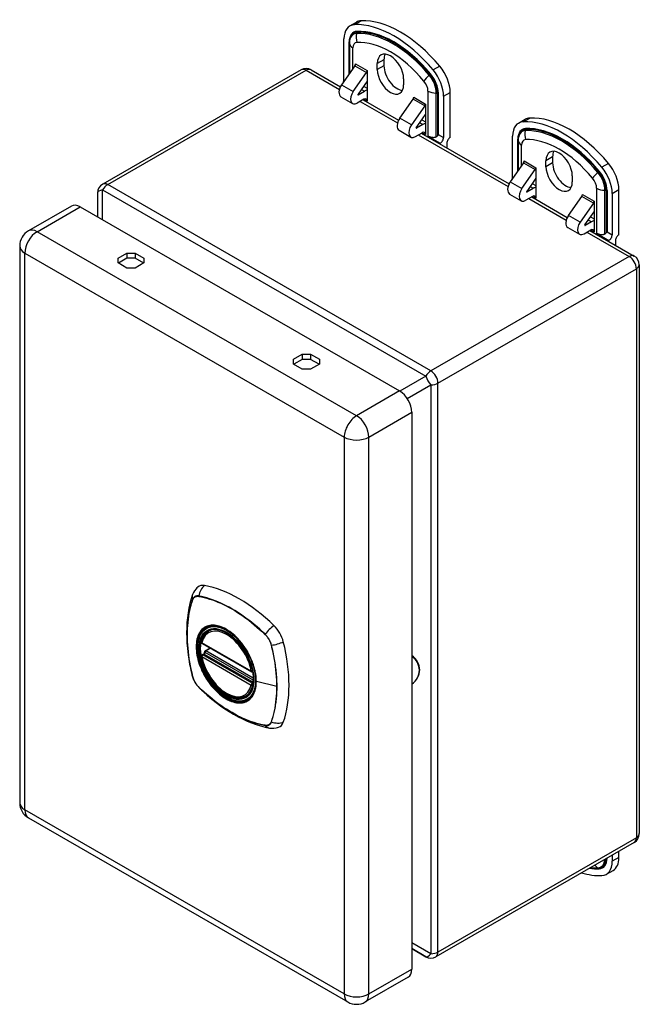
# Model space of a CAD drawing. Header units: inches. Extents: x 29.71 to 34.9, y 9.89 to 18.14.
import ezdxf

# ---------------------------------------------------------------- set-up
doc = ezdxf.new("R2010")
doc.units = ezdxf.units.IN
doc.header["$MEASUREMENT"] = 0
doc.layers.add('Visible Edges(ANSI)', color=7, linetype='Continuous', lineweight=25)
doc.layers.add('Visible Tangent Edges(ANSI)', color=7, linetype='Continuous', lineweight=25)

msp = doc.modelspace()

# ---------------------------------------------------------------- linework, layer by layer
at = {"layer": 'Visible Edges(ANSI)'}
for p, q in [((32.4761, 18.0879), (32.5318, 18.1199)), ((32.427, 17.6339), (32.427, 17.9794)), ((32.4737, 17.9443), (32.4737, 17.9502)), ((32.4737, 17.9443), (32.4737, 17.6898)), ((32.5189, 17.7547), (32.4078, 17.5952)), ((32.5244, 17.7692), (32.5244, 17.7709)), ((32.5244, 17.7709), (32.5245, 17.7708)), ((32.7067, 17.7223), (32.7067, 17.773)), ((32.7624, 17.8051), (32.7624, 17.7544)), ((32.068, 17.7205), (30.4041, 16.7623)), ((32.1518, 17.7205), (32.3979, 17.5787)), ((32.5053, 17.539), (32.6165, 17.6985)), ((32.6221, 17.7146), (32.6222, 17.7146)), ((32.6222, 17.7146), (32.6222, 17.4579)), ((32.3994, 17.5816), (32.3994, 17.5862)), ((32.3994, 17.5862), (32.4013, 17.5851)), ((32.6222, 17.6262), (32.5454, 17.516)), ((32.5922, 17.5832), (32.6222, 17.5659)), ((32.9273, 17.646), (32.9273, 17.5953)), ((32.4016, 17.4941), (32.4992, 17.4379)), ((32.5471, 17.5112), (32.6, 17.5417)), ((33.2622, 17.4985), (33.2622, 17.153)), ((33.3179, 17.1532), (33.3179, 17.5306)), ((32.5945, 17.4739), (32.5386, 17.4418)), ((32.5872, 17.4697), (32.8854, 17.298)), ((32.6222, 17.458), (32.6221, 17.4579)), ((32.6222, 17.4579), (32.6221, 17.4579)), ((32.8952, 17.3145), (33.0064, 17.474)), ((33.1039, 17.4178), (32.9928, 17.2583)), ((33.0119, 17.4902), (33.012, 17.4901)), ((33.0119, 17.4885), (33.0119, 17.4902)), ((33.1096, 17.4339), (33.1096, 17.4339)), ((33.1096, 17.4339), (33.1096, 17.1772)), ((33.0329, 17.2353), (33.1096, 17.3455)), ((33.0874, 17.261), (33.0345, 17.2305)), ((33.0796, 17.3024), (33.1096, 17.2852)), ((33.8903, 17.2735), (33.946, 17.3055)), ((32.8891, 17.2134), (32.9867, 17.1572)), ((33.0261, 17.161), (33.082, 17.1932)), ((33.0747, 17.189), (33.8121, 16.7643)), ((33.1096, 17.1773), (33.1096, 17.1772)), ((33.1096, 17.1772), (33.1096, 17.1772)), ((33.1315, 17.1646), (33.2346, 17.1052)), ((33.8412, 16.8195), (33.8412, 17.1651)), ((33.2346, 17.0969), (33.2346, 17.1052)), ((33.2903, 17.1054), (33.2903, 17.0649)), ((33.8879, 17.1299), (33.8879, 17.1358)), ((33.8879, 17.1299), (33.8879, 16.8754)), ((33.9331, 16.9403), (33.822, 16.7808)), ((33.9386, 16.9548), (33.9386, 16.9565)), ((33.9386, 16.9565), (33.9387, 16.9564)), ((34.1209, 16.9079), (34.1209, 16.9586)), ((34.1766, 16.9907), (34.1766, 16.94)), ((33.9195, 16.7246), (34.0307, 16.8841)), ((34.0363, 16.9002), (34.0364, 16.9002)), ((34.0364, 16.9002), (34.0364, 16.6435)), ((33.8137, 16.7673), (33.8137, 16.7718)), ((33.8137, 16.7718), (33.8156, 16.7707)), ((34.0364, 16.8118), (33.9596, 16.7016)), ((34.0064, 16.7688), (34.0364, 16.7515)), ((34.3416, 16.8316), (34.3416, 16.7809)), ((30.362, 16.6895), (30.362, 16.4867)), ((33.8159, 16.6797), (33.9134, 16.6235)), ((33.9613, 16.6968), (34.0142, 16.7273)), ((34.4261, 16.6758), (34.4262, 16.6757)), ((34.4261, 16.6741), (34.4261, 16.6758)), ((34.6764, 16.6841), (34.6764, 16.3386)), ((34.7321, 16.3388), (34.7321, 16.7162)), ((34.0087, 16.6595), (33.9529, 16.6274)), ((34.0014, 16.6553), (34.2996, 16.4836)), ((34.0364, 16.6436), (34.0363, 16.6435)), ((34.0364, 16.6435), (34.0363, 16.6435)), ((34.3094, 16.5001), (34.4206, 16.6596)), ((34.5181, 16.6034), (34.407, 16.4439)), ((34.5238, 16.6195), (34.5238, 16.6195)), ((34.5238, 16.6195), (34.5238, 16.3628)), ((30.142, 16.5785), (29.7814, 16.3709)), ((30.2149, 16.5714), (32.8934, 15.0289)), ((34.4471, 16.4209), (34.5238, 16.5311)), ((34.5017, 16.4466), (34.4487, 16.4161)), ((34.4939, 16.4881), (34.5238, 16.4708)), ((34.3033, 16.399), (34.4009, 16.3428)), ((34.4403, 16.3467), (34.4962, 16.3788)), ((34.4889, 16.3746), (34.8615, 16.1601)), ((34.5238, 16.3629), (34.5238, 16.3628)), ((34.5238, 16.3628), (34.5238, 16.3628)), ((34.5458, 16.3502), (34.6488, 16.2908)), ((34.6488, 16.2825), (34.6488, 16.2908)), ((34.7045, 16.291), (34.7045, 16.2505)), ((29.7083, 16.2443), (29.7083, 11.5778)), ((30.5335, 16.142), (30.6069, 16.1843)), ((30.6069, 16.1843), (30.6069, 16.141)), ((30.6069, 16.1843), (30.6771, 16.1843)), ((30.6771, 16.1843), (30.7505, 16.142)), ((30.6771, 16.1843), (30.6771, 16.141)), ((30.5335, 16.1016), (30.5335, 16.142)), ((30.6069, 16.0594), (30.5335, 16.1016)), ((30.6069, 16.141), (30.5361, 16.1002)), ((30.6771, 16.141), (30.6069, 16.141)), ((30.7479, 16.1002), (30.6771, 16.141)), ((30.7505, 16.1016), (30.6771, 16.0594)), ((30.7505, 16.142), (30.7505, 16.1016)), ((30.6771, 16.0594), (30.6069, 16.0594)), ((34.9036, 16.0873), (34.9036, 11.3194)), ((32.0043, 15.295), (32.0777, 15.3373)), ((32.0043, 15.2547), (32.0043, 15.295)), ((32.0777, 15.294), (32.0069, 15.2532)), ((32.0777, 15.3373), (32.0777, 15.294)), ((32.0777, 15.3373), (32.1478, 15.3373)), ((32.1478, 15.294), (32.0777, 15.294)), ((32.1478, 15.3373), (32.2212, 15.295)), ((32.1478, 15.3373), (32.1478, 15.294)), ((32.2187, 15.2532), (32.1478, 15.294)), ((32.2212, 15.295), (32.2212, 15.2547)), ((32.0777, 15.2124), (32.0043, 15.2547)), ((32.1478, 15.2124), (32.0777, 15.2124)), ((32.2212, 15.2547), (32.1478, 15.2124)), ((32.9967, 14.8501), (32.9967, 10.1835)), ((31.2955, 13.0182), (31.3061, 13.0242)), ((31.2389, 12.9139), (31.6528, 12.6756)), ((31.2638, 12.8522), (31.3049, 12.8759)), ((31.2389, 12.8183), (31.2527, 12.8263)), ((31.2584, 12.8379), (31.258, 12.8404)), ((31.6079, 12.4757), (31.6185, 12.4818)), ((29.7814, 11.4513), (32.4599, 9.9088)), ((34.8615, 11.2466), (33.1975, 10.2884)), ((34.6764, 11.14), (34.6764, 11.0877)), ((34.7321, 11.1198), (34.7321, 11.172)), ((34.6273, 10.9793), (34.683, 11.0114)), ((33.1137, 10.2884), (32.9967, 10.3558)), ((32.9663, 10.1165), (32.6057, 9.9088))]:
    msp.add_line(p, q, dxfattribs=at)
at = {"layer": 'Visible Edges(ANSI)', "flags": 128}
for points in [[(33.2011, 17.1584), (33.1985, 17.1569), (33.1958, 17.1556), (33.1929, 17.1545), (33.1898, 17.1536), (33.1866, 17.1529), (33.1834, 17.1523), (33.1802, 17.152), (33.1771, 17.1518), (33.1741, 17.1518), (33.171, 17.152), (33.1679, 17.1523), (33.1648, 17.1527), (33.1618, 17.1532), (33.1587, 17.1539), (33.1557, 17.1546), (33.1527, 17.1555), (33.1497, 17.1564), (33.1469, 17.1574), (33.1441, 17.1585), (33.1414, 17.1596), (33.1388, 17.1608), (33.1362, 17.162), (33.1338, 17.1633), (33.1315, 17.1646)], [(33.2184, 17.1782), (33.2182, 17.1778), (33.218, 17.1775), (33.2177, 17.1771), (33.2175, 17.1767), (33.2172, 17.1763), (33.217, 17.1759), (33.2167, 17.1755), (33.2164, 17.1751), (33.2162, 17.1746), (33.2159, 17.1742), (33.2156, 17.1738), (33.2153, 17.1733), (33.215, 17.1729), (33.2147, 17.1724), (33.2144, 17.172), (33.214, 17.1715), (33.2137, 17.1711), (33.2134, 17.1706), (33.2131, 17.1701), (33.2127, 17.1697), (33.2124, 17.1692), (33.2121, 17.1688), (33.2118, 17.1683), (33.2114, 17.1678)], [(34.6153, 16.344), (34.6127, 16.3425), (34.61, 16.3412), (34.6071, 16.3401), (34.604, 16.3392), (34.6008, 16.3385), (34.5976, 16.3379), (34.5944, 16.3376), (34.5913, 16.3374), (34.5883, 16.3374), (34.5852, 16.3376), (34.5821, 16.3379), (34.5791, 16.3383), (34.576, 16.3388), (34.5729, 16.3395), (34.5699, 16.3402), (34.5669, 16.3411), (34.564, 16.342), (34.5611, 16.343), (34.5583, 16.3441), (34.5556, 16.3452), (34.553, 16.3464), (34.5505, 16.3476), (34.548, 16.3489), (34.5458, 16.3502)], [(34.6326, 16.3638), (34.6324, 16.3634), (34.6322, 16.3631), (34.6319, 16.3627), (34.6317, 16.3623), (34.6315, 16.3619), (34.6312, 16.3615), (34.6309, 16.3611), (34.6307, 16.3607), (34.6304, 16.3602), (34.6301, 16.3598), (34.6298, 16.3594), (34.6295, 16.3589), (34.6292, 16.3585), (34.6289, 16.358), (34.6286, 16.3576), (34.6283, 16.3571), (34.6279, 16.3567), (34.6276, 16.3562), (34.6273, 16.3558), (34.627, 16.3553), (34.6266, 16.3548), (34.6263, 16.3544), (34.626, 16.3539), (34.6257, 16.3534)], [(31.2018, 13.3854), (31.1939, 13.3783), (31.1868, 13.3709), (31.1746, 13.3551), (31.1653, 13.3389), (31.1584, 13.3227)], [(31.1584, 13.3227), (31.1464, 13.2859), (31.1361, 13.2481), (31.1274, 13.2092), (31.1204, 13.1695), (31.1149, 13.1289), (31.111, 13.0876), (31.1087, 13.0454), (31.108, 13.0027), (31.1087, 12.9592), (31.111, 12.9153), (31.1147, 12.8708), (31.12, 12.8258), (31.1267, 12.7805), (31.1348, 12.7349), (31.1443, 12.6889), (31.1552, 12.6428)], [(31.2333, 12.9269), (31.2375, 12.9418), (31.2427, 12.9559), (31.249, 12.9691), (31.2564, 12.9812), (31.2647, 12.9923), (31.2741, 13.0022), (31.2844, 13.0108), (31.2955, 13.0182)], [(31.5495, 12.9367), (31.5679, 12.9146), (31.5853, 12.8914), (31.6017, 12.8672), (31.617, 12.8421), (31.631, 12.8163), (31.6437, 12.79), (31.6551, 12.7632), (31.6649, 12.7363)], [(31.6079, 12.4757), (31.5964, 12.4699), (31.5843, 12.4655), (31.5716, 12.4623), (31.5583, 12.4605), (31.5447, 12.4601), (31.5308, 12.4609), (31.5166, 12.463), (31.5022, 12.4664), (31.4876, 12.471), (31.473, 12.4768), (31.4583, 12.4837), (31.4436, 12.4918), (31.429, 12.5009), (31.4145, 12.5111), (31.4001, 12.5223), (31.3861, 12.5344), (31.3723, 12.5475), (31.3588, 12.5613), (31.3457, 12.5759), (31.3331, 12.5913), (31.321, 12.6073), (31.3094, 12.6239), (31.2984, 12.641), (31.2881, 12.6586), (31.2785, 12.6765), (31.2695, 12.6947), (31.2614, 12.7131), (31.254, 12.7317), (31.2475, 12.7503), (31.2418, 12.769), (31.237, 12.7875), (31.2332, 12.8059)], [(31.2527, 12.8263), (31.2552, 12.8283), (31.2574, 12.8314), (31.2584, 12.8349), (31.2584, 12.8379)], [(32.9967, 12.571), (33.0113, 12.583), (33.0243, 12.5961), (33.0357, 12.6104), (33.0451, 12.6256), (33.0527, 12.6415), (33.0581, 12.6581), (33.0614, 12.6751), (33.0625, 12.6922), (33.0614, 12.7094), (33.0581, 12.7263), (33.0527, 12.7429), (33.0451, 12.7589), (33.0357, 12.7741), (33.0243, 12.7883), (33.0113, 12.8015), (32.9967, 12.8134)], [(31.1552, 12.6428), (31.1595, 12.6282), (31.1647, 12.6142), (31.1708, 12.6007), (31.1777, 12.5877), (31.1855, 12.5752), (31.1941, 12.5632), (31.2037, 12.5517), (31.2142, 12.5407)], [(31.2142, 12.5407), (31.2487, 12.5082), (31.2836, 12.4771), (31.3191, 12.4473), (31.355, 12.4189), (31.3913, 12.3919), (31.4279, 12.3665), (31.4648, 12.3426), (31.502, 12.3203), (31.5394, 12.2996), (31.577, 12.2807), (31.6147, 12.2634), (31.6526, 12.2479), (31.6905, 12.2343), (31.7284, 12.2225), (31.7664, 12.2126), (31.8042, 12.2047)], [(31.8042, 12.2047), (31.8215, 12.2026), (31.8401, 12.2026), (31.8596, 12.2052), (31.8695, 12.2076), (31.8794, 12.2109)]]:
    msp.add_lwpolyline(points, dxfattribs=at)
at = {"layer": 'Visible Edges(ANSI)'}
for centre, radius, start, end in [((32.1099, 17.6477), 0.084, 60.06401, 119.93599), ((30.446, 16.6895), 0.084, 119.93599, 180), ((29.8543, 16.2443), 0.146, 119.93599, 180), ((34.8196, 16.0873), 0.084, 0, 60.06401), ((31.2448, 12.9242), 0.0118, 166.57891, 240.06401), ((31.2448, 12.8081), 0.0118, 119.93599, 190.60196), ((31.2697, 12.842), 0.0118, 119.93599, 187.8207), ((31.6587, 12.6858), 0.0118, 240.06401, 282.66765), ((29.8543, 11.5778), 0.146, 180, 240.06401), ((34.8196, 11.3194), 0.084, 299.93599, 0), ((33.1556, 10.3612), 0.084, 240.06401, 299.93599), ((32.5328, 10.0353), 0.146, 240.06401, 299.93599)]:
    msp.add_arc(centre, radius, start, end, dxfattribs=at)
for centre, major_axis, start_param, end_param in [((32.5939, 17.8833), (-0.1178, 0.2045), 5.993548, 7.070517), ((32.8446, 17.2005), (-0.491, 0.8527), 5.005894, 5.993548), ((32.6496, 17.9154), (-0.1178, 0.2045), 5.993548, 6.283185), ((32.9003, 17.2326), (-0.491, 0.8527), 5.005894, 5.993548), ((32.817, 17.7095), (-0.0778, 0.1352), 3.928925, 7.070517), ((32.8727, 17.7415), (-0.0778, 0.1352), 0.36422, 0.787332), ((32.5106, 17.7628), (-0.0098, -0.0171), 1.422507, 2.354261), ((32.8727, 17.6908), (0.0778, -0.1352), 3.928925, 5.918966), ((33.151, 17.6267), (-0.1178, 0.2045), 3.928925, 5.005894), ((32.6082, 17.7066), (0.0098, 0.0171), 4.5641, 5.495853), ((32.817, 17.6588), (0.0778, -0.1352), 3.928925, 7.070517), ((33.0953, 17.5946), (0.1178, -0.2045), 0.787332, 1.864301), ((32.4411, 17.5625), (-0.0394, -0.0685), 4.5641, 6.283185), ((32.3994, 17.618), (0.0195, 0.0338), 3.925057, 4.078289), ((32.3994, 17.618), (0.0195, 0.0338), 5.069041, 5.495853), ((32.5386, 17.5063), (-0.0394, -0.0685), 4.5641, 7.06665), ((32.5471, 17.5144), (-0.00196, -0.00341), 4.5641, 7.06665), ((32.6, 17.4517), (-0.0549, -0.0953), 3.635957, 3.925057), ((32.5945, 17.442), (0.0195, 0.0338), 5.495853, 7.06665), ((32.9981, 17.4821), (0.0098, 0.0171), 4.5641, 5.495853), ((33.0956, 17.4259), (-0.0098, -0.0171), 1.422507, 2.354261), ((32.9285, 17.2818), (-0.0394, -0.0685), 4.5641, 6.283185), ((33.0261, 17.2256), (-0.0394, -0.0685), 4.5641, 7.06665), ((33.0874, 17.171), (-0.0549, -0.0953), 3.635957, 3.925057), ((34.0081, 17.069), (-0.1178, 0.2045), 5.993548, 7.070517), ((34.2588, 16.3861), (-0.491, 0.8527), 5.005894, 5.993548), ((34.0638, 17.101), (-0.1178, 0.2045), 5.993548, 6.283185), ((34.3145, 16.4182), (-0.491, 0.8527), 5.005894, 5.993548), ((33.0345, 17.2337), (-0.00196, -0.00341), 4.5641, 7.06665), ((33.082, 17.1613), (0.0195, 0.0338), 5.495853, 7.06665), ((33.1604, 17.1799), (0.0552, 0), 5.544243, 5.896282), ((33.2346, 17.1371), (-0.0195, -0.0338), 0.783464, 2.354261), ((33.3179, 17.1213), (0.0195, 0.0338), 0.783464, 2.354261), ((34.2312, 16.8951), (-0.0778, 0.1352), 3.928925, 7.070517), ((34.2869, 16.9271), (-0.0778, 0.1352), 0.36422, 0.787332), ((33.9248, 16.9484), (-0.0098, -0.0171), 1.422507, 2.354261), ((34.2869, 16.8764), (0.0778, -0.1352), 3.928925, 5.918966), ((34.5652, 16.8123), (-0.1178, 0.2045), 3.928925, 5.005894), ((34.0224, 16.8922), (0.0098, 0.0171), 4.5641, 5.495853), ((34.2312, 16.8444), (0.0778, -0.1352), 3.928925, 7.070517), ((34.5095, 16.7802), (0.1178, -0.2045), 0.787332, 1.864301), ((33.8553, 16.7481), (-0.0394, -0.0685), 4.5641, 6.283185), ((33.8137, 16.8037), (0.0195, 0.0338), 3.925057, 4.078289), ((33.8137, 16.8037), (0.0195, 0.0338), 5.069041, 5.495853), ((33.9529, 16.692), (-0.0394, -0.0685), 4.5641, 7.06665), ((33.9613, 16.7), (-0.00196, -0.00341), 4.5641, 7.06665), ((34.0142, 16.6373), (-0.0549, -0.0953), 3.635957, 3.925057), ((34.4123, 16.6677), (0.0098, 0.0171), 4.5641, 5.495853), ((30.2149, 16.452), (-0.0729, 0.1265), 5.499721, 6.283185), ((34.0087, 16.6277), (0.0195, 0.0338), 5.495853, 7.06665), ((34.5098, 16.6115), (-0.0098, -0.0171), 1.422507, 2.354261), ((34.3427, 16.4674), (-0.0394, -0.0685), 4.5641, 6.283185), ((34.4403, 16.4112), (-0.0394, -0.0685), 4.5641, 7.06665), ((34.4487, 16.4193), (-0.00196, -0.00341), 4.5641, 7.06665), ((34.5017, 16.3566), (-0.0549, -0.0953), 3.635957, 3.925057), ((34.4962, 16.3469), (0.0195, 0.0338), 5.495853, 7.06665), ((34.5746, 16.3655), (0.0552, 0), 5.544243, 5.896282), ((34.6488, 16.3227), (-0.0195, -0.0338), 0.783464, 2.354261), ((34.7321, 16.3069), (0.0195, 0.0338), 0.783464, 2.354261), ((32.8934, 14.9095), (0.0729, -0.1265), 0.787332, 2.358128), ((31.2985, 13.2376), (-0.0884, 0.1535), 5.827357, 6.382176), ((31.5494, 12.2399), (-0.6385, 1.1088), 5.172085, 5.827357), ((31.4446, 12.7429), (0.1572, -0.2729), 2.362013, 7.062765), ((31.8002, 12.9487), (0.0884, -0.1535), 1.114968, 2.030492), ((31.0622, 13.0837), (-0.6385, 1.1088), 3.601288, 4.256561), ((31.8002, 12.3687), (0.0884, -0.1535), 6.184194, 6.742881), ((34.5095, 11.1838), (0.1178, -0.2045), 5.993548, 7.070517), ((34.5652, 11.2159), (0.1178, -0.2045), 0, 0.787332), ((34.2588, 11.8667), (0.491, -0.8527), 5.731705, 5.993548), ((32.8934, 10.243), (0.0729, -0.1265), 0, 0.787332)]:
    msp.add_ellipse(centre, major_axis=major_axis, ratio=0.578093, start_param=start_param, end_param=end_param, dxfattribs=at)
msp.add_ellipse((31.4412, 12.7409), major_axis=(-0.1596, 0.2772), ratio=0.578093, dxfattribs=at)
at = {"layer": 'Visible Tangent Edges(ANSI)'}
for p, q in [((32.5148, 18.0988), (32.5705, 18.1309)), ((32.5331, 18.0251), (32.5359, 18.0347)), ((32.4708, 17.6857), (32.4708, 17.9542)), ((32.5025, 17.7312), (32.5025, 17.9042)), ((32.5189, 17.7547), (32.6165, 17.6985)), ((32.5245, 17.7708), (32.6221, 17.7146)), ((32.7624, 17.8051), (32.7067, 17.773)), ((32.7624, 17.7544), (32.7067, 17.7223)), ((33.2301, 17.751), (33.1744, 17.7189)), ((30.446, 16.7581), (32.1099, 17.7163)), ((32.1099, 17.7163), (32.3889, 17.5557)), ((33.1417, 17.6747), (33.1493, 17.6815)), ((32.4078, 17.5952), (32.5053, 17.539)), ((32.427, 17.6339), (32.4325, 17.6308)), ((32.5443, 17.5128), (32.5471, 17.5112)), ((32.5738, 17.5568), (32.6, 17.5417)), ((33.1315, 17.542), (33.1315, 17.1646)), ((33.2011, 17.1584), (33.2011, 17.5254)), ((33.2011, 17.5254), (33.2114, 17.5254)), ((33.2114, 17.5254), (33.2114, 17.1678)), ((33.2184, 17.5237), (33.2184, 17.1782)), ((33.2622, 17.4985), (33.3179, 17.5306)), ((32.5627, 17.4556), (32.8764, 17.275)), ((32.5944, 17.4739), (32.6221, 17.4579)), ((33.1039, 17.4178), (33.0064, 17.474)), ((33.012, 17.4901), (33.1096, 17.4339)), ((32.9928, 17.2583), (32.8952, 17.3145)), ((33.0874, 17.261), (33.0612, 17.276)), ((33.929, 17.2844), (33.9847, 17.3165)), ((33.0345, 17.2305), (33.0317, 17.2321)), ((33.0502, 17.1749), (33.8031, 16.7413)), ((33.0819, 17.1932), (33.1096, 17.1772)), ((33.2184, 17.1782), (33.2622, 17.153)), ((33.9474, 17.2107), (33.9501, 17.2203)), ((33.885, 16.8713), (33.885, 17.1398)), ((33.9167, 16.9168), (33.9167, 17.0898)), ((33.9331, 16.9403), (34.0307, 16.8841)), ((33.9387, 16.9564), (34.0363, 16.9002)), ((34.1766, 16.9907), (34.1209, 16.9586)), ((34.1766, 16.94), (34.1209, 16.9079)), ((34.6443, 16.9366), (34.5886, 16.9046)), ((34.5559, 16.8603), (34.5635, 16.8671)), ((33.1556, 15.1978), (30.446, 16.7581)), ((33.822, 16.7808), (33.9195, 16.7246)), ((33.8412, 16.8195), (33.8467, 16.8164)), ((30.404, 16.4625), (30.404, 16.7138)), ((30.404, 16.7138), (33.1136, 15.1535)), ((33.9585, 16.6984), (33.9613, 16.6968)), ((33.988, 16.7424), (34.0142, 16.7273)), ((34.4262, 16.6757), (34.5238, 16.6195)), ((34.5458, 16.7276), (34.5458, 16.3502)), ((34.6153, 16.344), (34.6153, 16.711)), ((34.6153, 16.711), (34.6257, 16.711)), ((34.6257, 16.711), (34.6257, 16.3534)), ((34.6326, 16.7093), (34.6326, 16.3638)), ((34.6764, 16.6841), (34.7321, 16.7162)), ((33.9769, 16.6412), (34.2906, 16.4606)), ((34.0086, 16.6595), (34.0363, 16.6435)), ((34.5181, 16.6034), (34.4206, 16.6596)), ((29.8543, 16.3637), (30.2149, 16.5714)), ((34.407, 16.4439), (34.3094, 16.5001)), ((34.5017, 16.4466), (34.4755, 16.4617)), ((32.5328, 14.8212), (29.8543, 16.3637)), ((34.4487, 16.4161), (34.446, 16.4177)), ((34.4644, 16.3605), (34.8196, 16.156)), ((34.4961, 16.3788), (34.5238, 16.3628)), ((34.6326, 16.3638), (34.6764, 16.3386)), ((29.751, 16.1849), (32.4296, 14.6424)), ((29.751, 11.5183), (29.751, 16.1849)), ((34.8196, 16.156), (33.1556, 15.1978)), ((33.215, 15.0949), (34.879, 16.0531)), ((34.879, 16.0531), (34.879, 11.2851)), ((33.1136, 15.1535), (32.8958, 15.0275)), ((32.8934, 15.0289), (32.5328, 14.8212)), ((32.9575, 14.9662), (33.1556, 15.0807)), ((33.1556, 15.0807), (33.1556, 10.3128)), ((33.215, 10.327), (33.215, 15.0949)), ((32.636, 14.6424), (32.9967, 14.8501)), ((32.4296, 14.6424), (32.4296, 9.9759)), ((32.636, 9.9759), (32.636, 14.6424)), ((31.2104, 13.3081), (31.2108, 13.3081)), ((31.1586, 13.2778), (31.1588, 13.2781)), ((31.7651, 12.9889), (31.7654, 12.9886)), ((31.6503, 12.681), (31.2364, 12.9194)), ((31.2697, 12.8516), (31.3084, 12.8739)), ((31.8171, 12.899), (31.8172, 12.8986)), ((31.2364, 12.8033), (31.6503, 12.5649)), ((31.2448, 12.8177), (31.2561, 12.8243)), ((31.6587, 12.5794), (31.2448, 12.8177)), ((31.2561, 12.8243), (31.6661, 12.5882)), ((31.6672, 12.6051), (31.2644, 12.8371)), ((31.6671, 12.6228), (31.2697, 12.8516)), ((31.1588, 12.6365), (31.1586, 12.6369)), ((31.2108, 12.5467), (31.2104, 12.547)), ((31.6656, 12.5833), (31.6587, 12.5794)), ((31.8633, 12.5517), (31.6925, 12.5949)), ((31.7654, 12.2274), (31.7651, 12.2275)), ((31.8172, 12.2577), (31.8171, 12.2574)), ((32.4296, 9.9759), (29.751, 11.5183)), ((34.879, 11.2851), (33.215, 10.327)), ((34.6326, 11.1148), (34.6326, 11.113)), ((34.7321, 11.1198), (34.6764, 11.0877)), ((34.5559, 11.0338), (34.5635, 11.0301)), ((33.1556, 10.3128), (32.9967, 10.4047)), ((32.9967, 10.356), (33.1136, 10.2884)), ((33.1136, 10.2884), (32.9967, 10.3558)), ((32.636, 9.9759), (32.9967, 10.1835))]:
    msp.add_line(p, q, dxfattribs=at)
at = {"layer": 'Visible Tangent Edges(ANSI)', "flags": 128}
for points in [[(31.2106, 13.3105), (31.2076, 13.311), (31.2046, 13.3113), (31.2017, 13.3115), (31.1988, 13.3115), (31.196, 13.3114), (31.1932, 13.3111), (31.1905, 13.3106), (31.1879, 13.31), (31.1853, 13.3092), (31.1829, 13.3083), (31.1804, 13.3072), (31.1781, 13.306), (31.1759, 13.3046), (31.1738, 13.303), (31.1717, 13.3013), (31.1698, 13.2995), (31.1679, 13.2975), (31.1662, 13.2954), (31.1645, 13.2931), (31.163, 13.2907), (31.1616, 13.2882), (31.1602, 13.2856), (31.159, 13.2828), (31.1579, 13.2799)], [(31.1588, 13.2781), (31.1598, 13.2809), (31.161, 13.2836), (31.1623, 13.2862), (31.1638, 13.2886), (31.1653, 13.2909), (31.1669, 13.2931), (31.1686, 13.2952), (31.1704, 13.2971), (31.1724, 13.2989), (31.1744, 13.3006), (31.1765, 13.3021), (31.1786, 13.3034), (31.1809, 13.3047), (31.1833, 13.3057), (31.1857, 13.3067), (31.1882, 13.3074), (31.1908, 13.308), (31.1934, 13.3085), (31.1961, 13.3088), (31.1989, 13.309), (31.2017, 13.309), (31.2046, 13.3089), (31.2075, 13.3086), (31.2104, 13.3081)], [(31.7665, 12.9903), (31.7441, 13.0116), (31.7215, 13.0323), (31.6986, 13.0524), (31.6756, 13.0719), (31.6524, 13.0908), (31.629, 13.109), (31.6056, 13.1265), (31.5821, 13.1433), (31.5586, 13.1594), (31.535, 13.1748), (31.5114, 13.1895), (31.4879, 13.2034), (31.4644, 13.2166), (31.4408, 13.229), (31.4173, 13.2407), (31.3939, 13.2516), (31.3706, 13.2617), (31.3473, 13.2711), (31.3241, 13.2797), (31.3011, 13.2874), (31.2782, 13.2944), (31.2555, 13.3006), (31.233, 13.3059), (31.2106, 13.3105)], [(31.2108, 13.3081), (31.233, 13.3037), (31.2555, 13.2984), (31.2782, 13.2924), (31.301, 13.2855), (31.324, 13.2778), (31.3471, 13.2694), (31.3703, 13.2601), (31.3936, 13.2501), (31.417, 13.2392), (31.4405, 13.2276), (31.464, 13.2152), (31.4875, 13.2021), (31.5109, 13.1882), (31.5344, 13.1736), (31.5579, 13.1582), (31.5814, 13.142), (31.6048, 13.1252), (31.6282, 13.1076), (31.6514, 13.0894), (31.6745, 13.0705), (31.6975, 13.051), (31.7202, 13.0309), (31.7428, 13.0101), (31.7651, 12.9889)], [(31.1579, 13.2799), (31.1507, 13.2582), (31.144, 13.2358), (31.138, 13.2129), (31.1326, 13.1894), (31.1278, 13.1653), (31.1236, 13.1407), (31.1201, 13.1157), (31.1172, 13.0902), (31.115, 13.0642), (31.1134, 13.0379), (31.1124, 13.0112), (31.1121, 12.9842), (31.1125, 12.9568), (31.1134, 12.929), (31.115, 12.9009), (31.1173, 12.8725), (31.1202, 12.8438), (31.1237, 12.8149), (31.1279, 12.7858), (31.1326, 12.7564), (31.138, 12.7268), (31.1441, 12.6971), (31.1507, 12.6672), (31.1579, 12.6372)], [(31.1586, 12.6369), (31.1514, 12.6669), (31.1447, 12.6967), (31.1387, 12.7264), (31.1332, 12.756), (31.1284, 12.7853), (31.1243, 12.8144), (31.1207, 12.8433), (31.1178, 12.8719), (31.1155, 12.9003), (31.1139, 12.9283), (31.1129, 12.956), (31.1126, 12.9834), (31.1129, 13.0103), (31.1139, 13.037), (31.1155, 13.0632), (31.1177, 13.0891), (31.1206, 13.1145), (31.1242, 13.1394), (31.1283, 13.1639), (31.1332, 13.1878), (31.1386, 13.2112), (31.1447, 13.234), (31.1514, 13.2562), (31.1586, 13.2778)], [(31.2457, 13.038), (31.2368, 13.0299), (31.2285, 13.0209), (31.221, 13.011), (31.2141, 13.0001), (31.208, 12.9884), (31.2027, 12.9758), (31.1981, 12.9624), (31.1944, 12.9483), (31.1915, 12.9336), (31.1894, 12.9181), (31.1882, 12.9021), (31.1878, 12.8855), (31.1882, 12.8684), (31.1895, 12.8509), (31.1915, 12.8331), (31.1945, 12.8149), (31.1982, 12.7964), (31.2028, 12.7778), (31.2081, 12.759), (31.2142, 12.7401), (31.221, 12.7214), (31.2286, 12.7027), (31.2368, 12.6842), (31.2457, 12.6659)], [(31.6896, 12.5971), (31.6876, 12.5621), (31.6817, 12.5297), (31.672, 12.5008), (31.6586, 12.4757), (31.6417, 12.4547), (31.6216, 12.4383), (31.5988, 12.4268), (31.5735, 12.4203), (31.5459, 12.4188), (31.5167, 12.4225), (31.4863, 12.4312), (31.4551, 12.4447), (31.4237, 12.463), (31.3926, 12.4856), (31.3623, 12.5122), (31.3331, 12.5425), (31.3056, 12.5759), (31.2803, 12.6119), (31.2577, 12.6498), (31.238, 12.6891), (31.2215, 12.7293), (31.2084, 12.7699), (31.1989, 12.81), (31.1933, 12.8489), (31.1916, 12.8861), (31.1938, 12.9211), (31.1999, 12.9531), (31.2098, 12.9818), (31.2234, 13.0067), (31.2404, 13.0274), (31.2605, 13.0434), (31.2834, 13.0546), (31.3089, 13.0608), (31.3366, 13.0621), (31.3659, 13.0582), (31.3965, 13.0493), (31.4277, 13.0355), (31.4591, 13.0169), (31.4902, 12.994), (31.5204, 12.9672), (31.5494, 12.9367)], [(31.279, 13.0573), (31.2775, 13.0567), (31.276, 13.0561), (31.2745, 13.0554), (31.273, 13.0548), (31.2715, 13.0541), (31.2701, 13.0534), (31.2686, 13.0527), (31.2672, 13.052), (31.2658, 13.0513), (31.2643, 13.0505), (31.2629, 13.0497), (31.2615, 13.0489), (31.2602, 13.0481), (31.2588, 13.0473), (31.2574, 13.0464), (31.2561, 13.0456), (31.2547, 13.0447), (31.2534, 13.0438), (31.2521, 13.0429), (31.2508, 13.0419), (31.2495, 13.041), (31.2482, 13.04), (31.2469, 13.039), (31.2457, 13.038)], [(31.6008, 12.872), (31.5894, 12.8889), (31.5775, 12.9053), (31.5651, 12.9213), (31.5523, 12.9366), (31.5391, 12.9513), (31.5256, 12.9654), (31.5118, 12.9786), (31.4978, 12.991), (31.4836, 13.0026), (31.4692, 13.0133), (31.4547, 13.0231), (31.4401, 13.032), (31.4255, 13.04), (31.411, 13.0468), (31.3965, 13.0527), (31.3822, 13.0575), (31.3681, 13.0612), (31.3543, 13.0639), (31.3407, 13.0655), (31.3275, 13.066), (31.3147, 13.0654), (31.3023, 13.0638), (31.2904, 13.0611), (31.279, 13.0573)], [(31.7654, 12.9886), (31.7684, 12.9856), (31.7713, 12.9825), (31.7741, 12.9794), (31.777, 12.9761), (31.7797, 12.9728), (31.7824, 12.9693), (31.7851, 12.9658), (31.7876, 12.9622), (31.7901, 12.9586), (31.7926, 12.9549), (31.7949, 12.9511), (31.7972, 12.9472), (31.7994, 12.9434), (31.8015, 12.9394), (31.8035, 12.9355), (31.8054, 12.9315), (31.8072, 12.9275), (31.8089, 12.9234), (31.8105, 12.9194), (31.8121, 12.9153), (31.8135, 12.9112), (31.8148, 12.9071), (31.816, 12.9031), (31.8171, 12.899)], [(31.8192, 12.8991), (31.8181, 12.9033), (31.8169, 12.9074), (31.8156, 12.9116), (31.8142, 12.9157), (31.8127, 12.9199), (31.8111, 12.924), (31.8093, 12.9282), (31.8075, 12.9323), (31.8055, 12.9363), (31.8035, 12.9404), (31.8013, 12.9444), (31.7991, 12.9484), (31.7968, 12.9523), (31.7944, 12.9561), (31.7919, 12.9599), (31.7893, 12.9637), (31.7867, 12.9673), (31.784, 12.9709), (31.7812, 12.9744), (31.7784, 12.9778), (31.7755, 12.9811), (31.7726, 12.9843), (31.7696, 12.9874), (31.7665, 12.9903)], [(31.634, 12.8143), (31.6328, 12.8168), (31.6315, 12.8193), (31.6302, 12.8217), (31.6289, 12.8242), (31.6276, 12.8266), (31.6263, 12.8291), (31.625, 12.8315), (31.6236, 12.8339), (31.6223, 12.8363), (31.6209, 12.8388), (31.6195, 12.8412), (31.6182, 12.8436), (31.6168, 12.846), (31.6154, 12.8484), (31.6139, 12.8508), (31.6125, 12.8532), (31.6111, 12.8555), (31.6096, 12.8579), (31.6082, 12.8603), (31.6067, 12.8626), (31.6053, 12.865), (31.6038, 12.8673), (31.6023, 12.8696), (31.6008, 12.872)], [(31.8172, 12.8986), (31.8209, 12.8836), (31.8245, 12.8686), (31.8279, 12.8537), (31.8311, 12.8388), (31.8343, 12.8239), (31.8372, 12.8091), (31.84, 12.7943), (31.8426, 12.7795), (31.8451, 12.7648), (31.8475, 12.7501), (31.8496, 12.7355), (31.8517, 12.7209), (31.8535, 12.7064), (31.8552, 12.692), (31.8568, 12.6776), (31.8581, 12.6632), (31.8593, 12.649), (31.8604, 12.6348), (31.8613, 12.6207), (31.862, 12.6067), (31.8626, 12.5928), (31.863, 12.579), (31.8632, 12.5653), (31.8633, 12.5517)], [(31.8192, 12.2564), (31.8264, 12.2781), (31.833, 12.3004), (31.839, 12.3233), (31.8444, 12.3468), (31.8492, 12.3708), (31.8533, 12.3953), (31.8568, 12.4204), (31.8596, 12.4458), (31.8619, 12.4718), (31.8634, 12.4981), (31.8644, 12.5247), (31.8647, 12.5518), (31.8644, 12.5791), (31.8634, 12.6069), (31.8618, 12.635), (31.8596, 12.6635), (31.8567, 12.6922), (31.8532, 12.7212), (31.8491, 12.7504), (31.8443, 12.7799), (31.839, 12.8094), (31.833, 12.8392), (31.8264, 12.8691), (31.8192, 12.8991)], [(31.2526, 12.8262), (31.2525, 12.8261), (31.2525, 12.8261), (31.2525, 12.826), (31.2525, 12.826), (31.2525, 12.826), (31.2525, 12.8259), (31.2526, 12.8259), (31.2526, 12.8258), (31.2527, 12.8258), (31.2527, 12.8257), (31.2528, 12.8257), (31.2529, 12.8256), (31.253, 12.8256), (31.2531, 12.8255), (31.2532, 12.8255), (31.2533, 12.8254), (31.2534, 12.8254), (31.2536, 12.8253), (31.2537, 12.8252), (31.2539, 12.8252), (31.2541, 12.8251), (31.2542, 12.8251), (31.2544, 12.825), (31.2546, 12.8249)], [(31.2527, 12.8263), (31.2527, 12.8263), (31.2527, 12.8263), (31.2527, 12.8263), (31.2527, 12.8263), (31.2527, 12.8263), (31.2527, 12.8263), (31.2527, 12.8263), (31.2527, 12.8262), (31.2526, 12.8262), (31.2526, 12.8262), (31.2526, 12.8262), (31.2526, 12.8262), (31.2526, 12.8262), (31.2526, 12.8262), (31.2526, 12.8262), (31.2526, 12.8262), (31.2526, 12.8262), (31.2526, 12.8262), (31.2526, 12.8262), (31.2526, 12.8262), (31.2526, 12.8262), (31.2526, 12.8262), (31.2526, 12.8262), (31.2526, 12.8262)], [(31.2546, 12.8249), (31.2547, 12.8249), (31.2548, 12.8249), (31.2548, 12.8249), (31.2549, 12.8249), (31.2549, 12.8248), (31.255, 12.8248), (31.2551, 12.8248), (31.2551, 12.8248), (31.2552, 12.8247), (31.2553, 12.8247), (31.2553, 12.8247), (31.2554, 12.8247), (31.2554, 12.8246), (31.2555, 12.8246), (31.2556, 12.8246), (31.2556, 12.8245), (31.2557, 12.8245), (31.2558, 12.8245), (31.2558, 12.8244), (31.2559, 12.8244), (31.2559, 12.8244), (31.256, 12.8243), (31.2561, 12.8243), (31.2561, 12.8243)], [(31.2584, 12.8393), (31.2584, 12.8392), (31.2584, 12.8392), (31.2584, 12.8391), (31.2583, 12.8391), (31.2583, 12.839), (31.2583, 12.839), (31.2583, 12.8389), (31.2583, 12.8389), (31.2583, 12.8388), (31.2583, 12.8388), (31.2583, 12.8387), (31.2583, 12.8386), (31.2583, 12.8386), (31.2583, 12.8385), (31.2583, 12.8385), (31.2583, 12.8384), (31.2583, 12.8383), (31.2583, 12.8383), (31.2583, 12.8382), (31.2583, 12.8381), (31.2583, 12.8381), (31.2583, 12.838), (31.2583, 12.8379), (31.2584, 12.8379)], [(31.2614, 12.8386), (31.2612, 12.8387), (31.2611, 12.8388), (31.2609, 12.8388), (31.2607, 12.8389), (31.2605, 12.8389), (31.2604, 12.839), (31.2602, 12.839), (31.26, 12.8391), (31.2599, 12.8391), (31.2597, 12.8391), (31.2596, 12.8392), (31.2595, 12.8392), (31.2593, 12.8392), (31.2592, 12.8392), (31.2591, 12.8393), (31.259, 12.8393), (31.2589, 12.8393), (31.2588, 12.8393), (31.2587, 12.8393), (31.2586, 12.8393), (31.2586, 12.8393), (31.2585, 12.8393), (31.2584, 12.8393), (31.2584, 12.8393)], [(31.2644, 12.8371), (31.2642, 12.8372), (31.2641, 12.8373), (31.264, 12.8373), (31.2639, 12.8374), (31.2638, 12.8375), (31.2636, 12.8375), (31.2635, 12.8376), (31.2634, 12.8377), (31.2633, 12.8377), (31.2631, 12.8378), (31.263, 12.8379), (31.2629, 12.8379), (31.2628, 12.838), (31.2627, 12.838), (31.2625, 12.8381), (31.2624, 12.8382), (31.2623, 12.8382), (31.2622, 12.8383), (31.262, 12.8383), (31.2619, 12.8384), (31.2618, 12.8385), (31.2617, 12.8385), (31.2616, 12.8386), (31.2614, 12.8386)], [(31.6925, 12.5949), (31.6924, 12.6034), (31.692, 12.612), (31.6915, 12.6207), (31.6908, 12.6295), (31.6898, 12.6384), (31.6886, 12.6474), (31.6873, 12.6564), (31.6857, 12.6655), (31.6839, 12.6747), (31.6819, 12.6839), (31.6798, 12.6932), (31.6774, 12.7025), (31.6748, 12.7118), (31.672, 12.7211), (31.669, 12.7305), (31.6659, 12.7399), (31.6625, 12.7493), (31.659, 12.7587), (31.6552, 12.7681), (31.6513, 12.7774), (31.6473, 12.7867), (31.643, 12.796), (31.6386, 12.8052), (31.634, 12.8143)], [(31.6649, 12.7363), (31.6669, 12.7303), (31.6688, 12.7243), (31.6706, 12.7183), (31.6724, 12.7123), (31.674, 12.7063), (31.6756, 12.7003), (31.6771, 12.6944), (31.6785, 12.6885), (31.6798, 12.6825), (31.6811, 12.6766), (31.6822, 12.6708), (31.6833, 12.6649), (31.6843, 12.659), (31.6852, 12.6532), (31.686, 12.6474), (31.6868, 12.6417), (31.6874, 12.636), (31.688, 12.6303), (31.6885, 12.6246), (31.6889, 12.619), (31.6892, 12.6135), (31.6894, 12.608), (31.6895, 12.6025), (31.6896, 12.5971)], [(31.1579, 12.6372), (31.159, 12.6331), (31.1602, 12.6289), (31.1616, 12.6248), (31.163, 12.6206), (31.1645, 12.6165), (31.1662, 12.6123), (31.1679, 12.6082), (31.1698, 12.6041), (31.1717, 12.6), (31.1738, 12.596), (31.1759, 12.592), (31.1781, 12.588), (31.1804, 12.5841), (31.1829, 12.5802), (31.1853, 12.5764), (31.1879, 12.5727), (31.1905, 12.5691), (31.1932, 12.5655), (31.196, 12.562), (31.1988, 12.5586), (31.2017, 12.5553), (31.2046, 12.5521), (31.2076, 12.549), (31.2106, 12.546)], [(31.2104, 12.547), (31.2075, 12.55), (31.2046, 12.553), (31.2017, 12.5562), (31.1989, 12.5594), (31.1961, 12.5628), (31.1934, 12.5662), (31.1908, 12.5697), (31.1882, 12.5733), (31.1857, 12.577), (31.1833, 12.5807), (31.1809, 12.5845), (31.1786, 12.5883), (31.1765, 12.5922), (31.1744, 12.5961), (31.1724, 12.6001), (31.1704, 12.6041), (31.1686, 12.6081), (31.1669, 12.6121), (31.1653, 12.6162), (31.1638, 12.6203), (31.1623, 12.6243), (31.161, 12.6284), (31.1598, 12.6325), (31.1588, 12.6365)], [(31.2457, 12.6659), (31.2469, 12.6634), (31.2482, 12.661), (31.2495, 12.6585), (31.2508, 12.656), (31.2521, 12.6536), (31.2534, 12.6512), (31.2547, 12.6487), (31.2561, 12.6463), (31.2574, 12.6439), (31.2588, 12.6414), (31.2601, 12.639), (31.2615, 12.6366), (31.2629, 12.6342), (31.2643, 12.6318), (31.2657, 12.6294), (31.2672, 12.6271), (31.2686, 12.6247), (31.2701, 12.6223), (31.2715, 12.62), (31.273, 12.6176), (31.2745, 12.6153), (31.2759, 12.6129), (31.2774, 12.6106), (31.279, 12.6083)], [(31.2106, 12.546), (31.233, 12.5247), (31.2556, 12.504), (31.2784, 12.4838), (31.3014, 12.4643), (31.3246, 12.4454), (31.3479, 12.4272), (31.3713, 12.4097), (31.3947, 12.3928), (31.4183, 12.3767), (31.4418, 12.3613), (31.4654, 12.3466), (31.4889, 12.3327), (31.5124, 12.3195), (31.536, 12.3071), (31.5595, 12.2954), (31.5829, 12.2845), (31.6063, 12.2744), (31.6296, 12.2651), (31.6528, 12.2565), (31.6759, 12.2488), (31.6988, 12.2418), (31.7215, 12.2357), (31.7441, 12.2303), (31.7665, 12.2258)], [(31.7651, 12.2275), (31.7428, 12.2319), (31.7203, 12.2371), (31.6976, 12.2432), (31.6748, 12.2501), (31.6519, 12.2577), (31.6288, 12.2662), (31.6056, 12.2755), (31.5823, 12.2855), (31.5589, 12.2964), (31.5354, 12.308), (31.512, 12.3204), (31.4885, 12.3335), (31.465, 12.3474), (31.4415, 12.3621), (31.418, 12.3774), (31.3945, 12.3936), (31.371, 12.4104), (31.3477, 12.428), (31.3244, 12.4462), (31.3013, 12.4651), (31.2784, 12.4846), (31.2556, 12.5047), (31.2331, 12.5254), (31.2108, 12.5467)], [(31.279, 12.6083), (31.2904, 12.5914), (31.3024, 12.5749), (31.3148, 12.5591), (31.3277, 12.5437), (31.341, 12.5291), (31.3545, 12.5151), (31.3684, 12.5019), (31.3824, 12.4895), (31.3966, 12.4779), (31.411, 12.4672), (31.4255, 12.4574), (31.4401, 12.4485), (31.4547, 12.4406), (31.4692, 12.4337), (31.4836, 12.4278), (31.4979, 12.423), (31.5119, 12.4192), (31.5257, 12.4165), (31.5392, 12.4149), (31.5524, 12.4143), (31.5652, 12.4149), (31.5776, 12.4165), (31.5894, 12.4192), (31.6008, 12.4229)], [(31.634, 12.4422), (31.6386, 12.4462), (31.643, 12.4503), (31.6473, 12.4548), (31.6514, 12.4594), (31.6553, 12.4643), (31.659, 12.4694), (31.6626, 12.4748), (31.6659, 12.4803), (31.6691, 12.4861), (31.672, 12.4921), (31.6748, 12.4982), (31.6774, 12.5046), (31.6798, 12.5112), (31.682, 12.518), (31.6839, 12.5249), (31.6857, 12.5321), (31.6873, 12.5394), (31.6887, 12.5469), (31.6898, 12.5546), (31.6908, 12.5624), (31.6915, 12.5703), (31.6921, 12.5784), (31.6924, 12.5866), (31.6925, 12.5949)], [(31.8633, 12.5517), (31.8632, 12.5381), (31.863, 12.5247), (31.8626, 12.5114), (31.862, 12.4981), (31.8613, 12.485), (31.8604, 12.4719), (31.8594, 12.459), (31.8581, 12.4461), (31.8568, 12.4334), (31.8552, 12.4208), (31.8535, 12.4083), (31.8517, 12.3959), (31.8497, 12.3836), (31.8475, 12.3715), (31.8451, 12.3595), (31.8427, 12.3476), (31.84, 12.3358), (31.8372, 12.3242), (31.8342, 12.3128), (31.8311, 12.3015), (31.8279, 12.2903), (31.8245, 12.2793), (31.8209, 12.2685), (31.8172, 12.2577)], [(31.6008, 12.4229), (31.6023, 12.4235), (31.6038, 12.4241), (31.6052, 12.4248), (31.6067, 12.4254), (31.6082, 12.4261), (31.6096, 12.4267), (31.6111, 12.4274), (31.6125, 12.4282), (31.6139, 12.4289), (31.6153, 12.4297), (31.6167, 12.4304), (31.6181, 12.4312), (31.6195, 12.432), (31.6209, 12.4329), (31.6223, 12.4337), (31.6236, 12.4346), (31.6249, 12.4355), (31.6263, 12.4364), (31.6276, 12.4373), (31.6289, 12.4383), (31.6302, 12.4392), (31.6315, 12.4402), (31.6328, 12.4412), (31.634, 12.4422)], [(31.8171, 12.2574), (31.816, 12.2546), (31.8148, 12.2519), (31.8135, 12.2494), (31.8121, 12.2469), (31.8105, 12.2446), (31.8089, 12.2424), (31.8072, 12.2404), (31.8054, 12.2384), (31.8035, 12.2366), (31.8015, 12.235), (31.7994, 12.2335), (31.7972, 12.2321), (31.7949, 12.2309), (31.7926, 12.2298), (31.7901, 12.2289), (31.7876, 12.2281), (31.7851, 12.2275), (31.7824, 12.227), (31.7797, 12.2267), (31.777, 12.2265), (31.7741, 12.2265), (31.7713, 12.2267), (31.7684, 12.227), (31.7654, 12.2274)], [(31.7665, 12.2258), (31.7696, 12.2253), (31.7726, 12.225), (31.7755, 12.2248), (31.7784, 12.2248), (31.7812, 12.225), (31.784, 12.2253), (31.7867, 12.2257), (31.7893, 12.2263), (31.7919, 12.2271), (31.7944, 12.2281), (31.7968, 12.2292), (31.7991, 12.2304), (31.8013, 12.2318), (31.8035, 12.2333), (31.8055, 12.235), (31.8075, 12.2369), (31.8093, 12.2388), (31.8111, 12.241), (31.8127, 12.2432), (31.8142, 12.2456), (31.8156, 12.2481), (31.8169, 12.2508), (31.8181, 12.2535), (31.8192, 12.2564)]]:
    msp.add_lwpolyline(points, dxfattribs=at)
at = {"layer": 'Visible Tangent Edges(ANSI)'}
for centre, major_axis, ratio, start_param, end_param in [((32.5939, 17.8833), (-0.0869, 0.1509), 0.578093, 5.993548, 7.070517), ((32.5919, 17.8822), (-0.0834, 0.1448), 0.578093, 5.993548, 7.070517), ((32.5867, 17.8792), (-0.0798, 0.1385), 0.578093, 5.993548, 7.070517), ((32.6057, 17.9899), (0.0046, -0.0983), 0.781984, 4.310191, 5.095589), ((32.8374, 17.1964), (-0.453, 0.7867), 0.578093, 5.005894, 5.993548), ((32.8446, 17.2005), (-0.4601, 0.7991), 0.578093, 5.005894, 5.993548), ((32.5286, 18.0383), (0.00046, -0.00983), 0.781984, 1.168598, 1.953996), ((32.8426, 17.1993), (-0.4567, 0.793), 0.578093, 5.005894, 5.993548), ((32.4639, 17.9502), (0.00984, 0), 0.575862, 0, 0.785398), ((32.5721, 17.9443), (-0.0984, 0), 0.575862, 0, 0.785398), ((32.5663, 17.8675), (-0.045, 0.0782), 0.578093, 5.993548, 7.070517), ((32.817, 17.1846), (-0.4183, 0.7264), 0.578093, 5.005894, 5.993548), ((32.1099, 17.6477), (-0.0419, 0.0728), 0.578093, 5.499721, 6.283185), ((32.1099, 17.6477), (0.0419, 0.0728), 0.578093, 0, 0.783464), ((33.1676, 17.6663), (-0.0756, -0.0631), 0.236068, 4.860637, 5.646035), ((33.0881, 17.5905), (-0.0798, 0.1385), 0.578093, 3.928925, 5.005894), ((33.1467, 17.6823), (-0.00756, -0.00631), 0.236068, 1.719044, 2.504442), ((33.0933, 17.5934), (0.0834, -0.1448), 0.578093, 0.787332, 1.864301), ((33.0953, 17.5946), (-0.0869, 0.1509), 0.578093, 3.928925, 5.005894), ((33.0677, 17.5787), (0.045, -0.0782), 0.578093, 0.787332, 1.864301), ((33.2011, 17.5821), (-0.0984, 0), 0.575862, 0.785398, 1.570796), ((33.2114, 17.5197), (-0.00984, 0), 0.575862, 3.926991, 4.712389), ((34.0081, 17.069), (-0.0869, 0.1509), 0.578093, 5.993548, 7.070517), ((34.0061, 17.0678), (-0.0834, 0.1448), 0.578093, 5.993548, 7.070517), ((34.0009, 17.0648), (-0.0798, 0.1385), 0.578093, 5.993548, 7.070517), ((34.0199, 17.1755), (0.0046, -0.0983), 0.781984, 4.310191, 5.095589), ((34.2516, 16.382), (-0.453, 0.7867), 0.578093, 5.005894, 5.993548), ((34.2588, 16.3861), (-0.4601, 0.7991), 0.578093, 5.005894, 5.993548), ((33.9428, 17.2239), (0.00046, -0.00983), 0.781984, 1.168598, 1.953996), ((34.2568, 16.3849), (-0.4567, 0.793), 0.578093, 5.005894, 5.993548), ((33.8781, 17.1358), (0.00984, 0), 0.575862, 0, 0.785398), ((33.9863, 17.1299), (-0.0984, 0), 0.575862, 0, 0.785398), ((33.9805, 17.0531), (-0.045, 0.0782), 0.578093, 5.993548, 7.070517), ((34.2312, 16.3702), (-0.4183, 0.7264), 0.578093, 5.005894, 5.993548), ((34.5818, 16.8519), (-0.0756, -0.0631), 0.236068, 4.860637, 5.646035), ((34.5023, 16.7761), (-0.0798, 0.1385), 0.578093, 3.928925, 5.005894), ((34.5609, 16.8679), (-0.00756, -0.00631), 0.236068, 1.719044, 2.504442), ((34.5075, 16.779), (0.0834, -0.1448), 0.578093, 0.787332, 1.864301), ((34.5095, 16.7802), (-0.0869, 0.1509), 0.578093, 3.928925, 5.005894), ((30.446, 16.6895), (0.0419, 0.0728), 0.578093, 0.783464, 1.568863), ((30.446, 16.6895), (-0.0419, 0.0728), 0.578093, 5.499721, 6.283185), ((34.4819, 16.7643), (0.045, -0.0782), 0.578093, 0.787332, 1.864301), ((30.446, 16.6895), (-0.084, 0), 0.335051, 5.235988, 6.283185), ((34.6153, 16.7677), (-0.0984, 0), 0.575862, 0.785398, 1.570796), ((34.6257, 16.7053), (-0.00984, 0), 0.575862, 3.926991, 4.712389), ((29.8543, 16.2443), (-0.0729, -0.1265), 0.578093, 3.925057, 5.495853), ((29.8543, 16.2443), (-0.0729, 0.1265), 0.578093, 5.499721, 6.283185), ((29.8543, 16.2443), (-0.146, 0), 0.575862, 0, 0.785398), ((34.8196, 16.0873), (0.0419, 0.0728), 0.578093, 0, 0.783464), ((34.8196, 16.0873), (-0.0419, 0.0728), 0.578093, 3.928925, 5.499721), ((34.8196, 16.0873), (0.084, 0), 0.575862, 5.497787, 6.283185), ((33.1556, 15.1291), (-0.0419, -0.0728), 0.578093, 3.925057, 4.710455), ((33.1556, 15.1291), (0.0419, -0.0728), 0.578093, 0.787332, 2.358128), ((33.1556, 15.1291), (0.042, -0.0727), 0.332474, 4.187117, 5.234315), ((33.1556, 15.1291), (0.084, 0), 0.575862, 4.712389, 5.497787), ((32.5328, 14.7019), (0.0729, 0.1265), 0.578093, 0.783464, 2.354261), ((32.5328, 14.7019), (-0.0729, 0.1265), 0.578093, 3.928925, 5.499721), ((32.5328, 14.7019), (-0.146, 0), 0.575862, 0.785398, 2.356194), ((31.2964, 13.2988), (-0.0212, -0.1162), 0.732657, 3.836161, 4.745518), ((31.2698, 13.2833), (-0.1113, 0.0394), 0.731263, 0, 0.488467), ((31.2178, 13.3095), (0.00185, 0.00967), 0.732515, 1.610157, 1.850804), ((31.1673, 13.2802), (0.00929, -0.00325), 0.727761, 3.627167, 3.867813), ((31.4437, 12.7423), (-0.1728, 0.3002), 0.578093, 5.049679, 10.658285), ((31.4434, 12.7421), (-0.1503, 0.261), 0.578093, 4.16689, 6.832552), ((31.8255, 12.9941), (-0.0822, -0.0848), 0.362026, 4.182044, 5.091401), ((31.4517, 12.7469), (-0.1562, 0.2712), 0.578093, 6.165882, 6.283185), ((31.7714, 12.9907), (-0.00681, -0.00711), 0.364019, 5.089303, 5.329949), ((31.2448, 12.9242), (-0.0115, 0.0027), 0.695905, 0, 0.935665), ((31.2448, 12.9242), (-0.0059, -0.0102), 0.578093, 5.495853, 6.283185), ((31.8219, 12.9032), (-0.00956, -0.00234), 0.361195, 0.95229, 1.192936), ((31.8521, 12.948), (-0.1145, -0.0288), 0.359195, 1.190857, 2.100214), ((31.2448, 12.8081), (-0.0116, -0.0022), 0.423362, 0, 0.692028), ((31.2448, 12.8081), (-0.0059, -0.0102), 0.578093, 3.925057, 5.495853), ((31.4434, 12.7421), (0.1503, -0.261), 0.578093, 4.16689, 6.832552), ((31.2448, 12.8081), (-0.0059, 0.0102), 0.578093, 5.499721, 6.283185), ((31.2471, 12.8366), (0.0019, -0.0117), 0.983789, 0.322582, 1.638537), ((31.2532, 12.8353), (0.0039, 0.0112), 0.654364, 3.80656, 5.233141), ((31.2561, 12.8339), (0.0059, 0.0102), 0.578093, 3.925057, 5.333981), ((31.2697, 12.842), (-0.0117, -0.0016), 0.469248, 0, 0.204023), ((31.2697, 12.842), (-0.0059, -0.0102), 0.578093, 3.925057, 5.349392), ((31.2697, 12.842), (-0.0059, 0.0102), 0.578093, 5.499721, 6.283185), ((32.8656, 12.6886), (0.1937, 0), 0.817547, 5.45541, 7.110961), ((31.2698, 12.6716), (-0.1145, -0.0288), 0.359195, 0, 0.145182), ((31.1673, 12.64), (-0.00955, -0.00239), 0.36454, 0.145508, 0.386154), ((31.6587, 12.6858), (-0.0059, -0.0102), 0.578093, 5.495853, 6.283185), ((31.6587, 12.6858), (-0.0116, -0.0022), 0.423362, 0.692028, 1.60444), ((31.2178, 12.5526), (-0.00684, -0.00708), 0.367364, 5.896099, 6.136746), ((31.2964, 12.6255), (-0.0822, -0.0848), 0.362026, 6.137077, 6.283185), ((31.6587, 12.5697), (0.0059, 0.0102), 0.578093, 0.783464, 2.354261), ((31.6587, 12.5697), (0.0115, -0.0027), 0.695905, 4.077257, 5.159885), ((31.6587, 12.5697), (0.0059, -0.0102), 0.578093, 1.626874, 2.358128), ((31.6945, 12.5975), (-0.00492, 0), 0.575862, 0.141897, 1.156289), ((31.4517, 12.7469), (0.1562, -0.2712), 0.578093, 0, 0.117303), ((31.7714, 12.2337), (0.00181, 0.00967), 0.72917, 2.411878, 2.652524), ((31.8255, 12.3209), (-0.0212, -0.1162), 0.732657, 5.791194, 6.283185), ((31.8219, 12.263), (-0.00931, 0.0032), 0.731106, 1.28729, 1.527937), ((31.8521, 12.3363), (-0.1113, 0.0394), 0.731263, 1.534142, 2.443499), ((29.8543, 11.5778), (-0.146, 0), 0.575862, 0, 0.785398), ((29.8543, 11.5778), (-0.0729, -0.1265), 0.578093, 5.495853, 6.283185), ((34.8196, 11.3194), (0.084, 0), 0.575862, 5.497787, 6.283185), ((34.8196, 11.3194), (0.0419, -0.0728), 0.578093, 0, 0.787332), ((34.5023, 11.1797), (0.0798, -0.1385), 0.578093, 5.993548, 6.99251), ((34.5075, 11.1827), (0.0834, -0.1448), 0.578093, 5.993548, 7.041923), ((34.5095, 11.1838), (0.0869, -0.1509), 0.578093, 5.993548, 7.070517), ((34.6257, 11.1089), (-0.00984, 0), 0.575862, 3.926991, 4.155707), ((34.2588, 11.8667), (0.4601, -0.7991), 0.578093, 5.853147, 5.993548), ((34.2568, 11.8655), (0.4567, -0.793), 0.578093, 5.87004, 5.993548), ((34.2516, 11.8625), (0.453, -0.7867), 0.578093, 5.888757, 5.993548), ((34.5818, 11.1257), (-0.0046, 0.0983), 0.781984, 2.331919, 2.739394), ((34.5609, 11.0209), (-0.00046, 0.00983), 0.781984, 5.095589, 5.880987), ((33.1556, 10.3612), (-0.084, 0), 0.575862, 1.570796, 2.356194), ((33.1556, 10.3612), (0.0419, -0.0728), 0.578093, 0, 0.787332), ((33.1556, 10.3612), (-0.042, -0.0727), 0.332474, 0.001673, 1.048871), ((33.1556, 10.3612), (-0.0419, -0.0728), 0.578093, 6.281252, 6.283185), ((32.5328, 10.0353), (-0.0729, -0.1265), 0.578093, 5.495853, 6.283185), ((32.5328, 10.0353), (0.146, 0), 0.575862, 3.926991, 5.497787), ((32.5328, 10.0353), (0.0729, -0.1265), 0.578093, 0, 0.787332)]:
    msp.add_ellipse(centre, major_axis=major_axis, ratio=ratio, start_param=start_param, end_param=end_param, dxfattribs=at)
for centre, major_axis in [((31.4442, 12.7426), (0.1708, -0.2966)), ((31.4413, 12.7409), (-0.1624, 0.282)), ((31.4412, 12.7409), (0.1618, -0.2809))]:
    msp.add_ellipse(centre, major_axis=major_axis, ratio=0.578093, dxfattribs=at)

doc.saveas('drawing.dxf')
